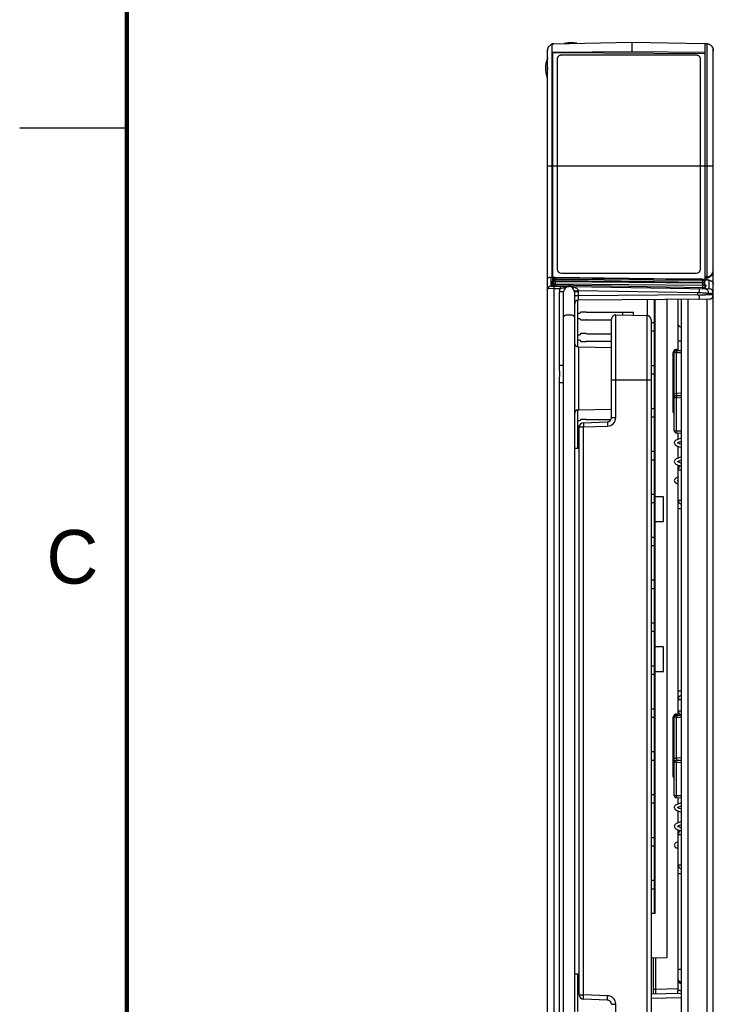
# Model space of a CAD drawing. Header units: inches. Extents: x 0 to 22, y 0 to 17.
# Tile 5 of 25: x 0 to 3.2, y 8.7 to 13.3. Entities that reach past the tile are written whole.
import ezdxf

# ---------------------------------------------------------------- set-up
doc = ezdxf.new("R2010")
doc.units = ezdxf.units.IN
doc.header["$LTSCALE"] = 1.21
doc.header["$MEASUREMENT"] = 0
doc.layers.get('0').update_dxf_attribs({"linetype": 'CONTINUOUS'})
doc.layers.add('06___PRT_ALL_SURFS', color=7, linetype='CONTINUOUS')
doc.styles.add('TEXTSTYLE_2', font='txt')

msp = doc.modelspace()

# ---------------------------------------------------------------- linework, layer by layer
at = {"color": 7, "linetype": 'CONTINUOUS'}
for p, q in [((2.4811, 13.1388), (2.4811, 12.0536)), ((2.8544, 13.1475), (2.4909, 13.1404)), ((2.8544, 13.1475), (2.8544, 13.1059)), ((3.1944, 13.1409), (2.8544, 13.1475)), ((3.1944, 13.1423), (3.1944, 12.0392)), ((3.1944, 13.1423), (3.2047, 13.1421)), ((3.2047, 13.1421), (3.2047, 12.056)), ((2.4614, 7.1669), (2.4614, 13.1112)), ((2.4864, 13.1025), (2.8544, 13.1059)), ((2.4864, 12.027), (2.4864, 13.1025)), ((3.1944, 13.0952), (2.4864, 13.0985)), ((3.1544, 13.0883), (2.5264, 13.0883)), ((2.8544, 13.1059), (3.1944, 13.1027)), ((3.2344, 8.0842), (3.2344, 13.1114)), ((2.5064, 13.0711), (2.5064, 12.0915)), ((3.1744, 12.0915), (3.1744, 13.0711)), ((2.4614, 12.5725), (3.2344, 12.5725)), ((2.5264, 12.0715), (3.1544, 12.0715)), ((2.4761, 12.0537), (2.4761, 12.0113)), ((2.4811, 12.0536), (2.4864, 12.0537)), ((2.4819, 12.0309), (2.4815, 12.0302)), ((2.4815, 12.0302), (2.4815, 12.022)), ((2.4857, 12.0328), (2.4851, 12.0321)), ((2.4968, 12.0513), (2.4864, 12.0515)), ((2.4901, 12.0332), (2.4864, 12.0332)), ((2.4864, 12.0258), (2.4864, 12.0242)), ((2.4937, 12.0328), (2.4965, 12.0331)), ((2.4944, 12.0512), (2.4965, 12.0514)), ((2.4965, 12.0514), (2.4965, 12.0511)), ((2.4965, 12.0511), (2.4965, 12.0431)), ((2.4965, 12.0511), (3.1845, 12.0437)), ((2.4965, 12.0413), (2.4965, 12.0431)), ((3.1845, 12.038), (2.4965, 12.0431)), ((2.4965, 12.0359), (2.4965, 12.0377)), ((2.4965, 12.0358), (2.4965, 12.0358)), ((2.4965, 12.0358), (2.4965, 12.0331)), ((3.1845, 12.0292), (2.4965, 12.0358)), ((2.4965, 12.0326), (3.1845, 12.0266)), ((2.4965, 12.0326), (2.4965, 12.0226)), ((3.1845, 12.0439), (3.1845, 12.0437)), ((3.1845, 12.038), (3.1845, 12.0437)), ((3.1845, 12.0362), (3.1845, 12.038)), ((3.1868, 12.0377), (3.1845, 12.038)), ((3.1845, 12.0292), (3.1845, 12.0293)), ((3.1845, 12.0274), (3.1845, 12.0292)), ((3.1845, 12.0274), (3.1873, 12.0269)), ((3.1845, 12.0266), (3.1845, 12.0166)), ((3.1944, 12.0281), (3.1886, 12.0281)), ((3.2148, 12.0388), (3.1928, 12.0392)), ((3.1944, 12.0558), (3.2047, 12.056)), ((3.1944, 12.0508), (3.2049, 12.051)), ((3.1944, 12.0182), (3.1944, 12.0339)), ((3.2049, 12.051), (3.2049, 12.056)), ((3.2049, 12.051), (3.2049, 12.039)), ((3.2148, 11.9988), (3.2148, 12.0388)), ((2.4624, 12.0018), (2.4668, 12.0017)), ((2.4668, 12.0017), (2.4909, 12.0014)), ((2.4761, 12.0113), (2.4864, 12.0115)), ((2.4819, 12.015), (2.4815, 12.0146)), ((2.4815, 12.0146), (2.4815, 12.012)), ((2.4815, 12.012), (2.4827, 12.0118)), ((2.483, 12.0153), (2.4819, 12.015)), ((2.4839, 12.0155), (2.483, 12.0153)), ((2.4844, 12.0157), (2.4838, 12.0153)), ((2.4856, 12.0143), (2.4864, 12.017)), ((2.4864, 12.0226), (2.4864, 12.0164)), ((2.4864, 12.0226), (2.4965, 12.0226)), ((2.4864, 12.0164), (2.4884, 12.0165)), ((2.4864, 12.0115), (3.2148, 11.9988)), ((2.4884, 12.0165), (2.4897, 12.0165)), ((2.4914, 12.0165), (2.4897, 12.0165)), ((2.4909, 12.0014), (2.4909, 8.0616)), ((2.4909, 12.0014), (2.5196, 12.0009)), ((2.4912, 12.0114), (2.491, 12.0064)), ((2.4965, 12.0163), (2.4914, 12.0165)), ((2.4965, 12.0163), (2.4964, 12.0113)), ((2.4965, 12.0226), (2.4965, 12.0163)), ((2.4965, 12.0226), (3.1845, 12.0166)), ((3.1845, 12.0043), (2.4965, 12.0163)), ((2.5168, 11.6418), (2.5168, 11.9852)), ((2.5364, 11.9852), (2.5168, 11.9852)), ((2.5199, 12.0109), (2.5196, 12.0009)), ((2.5364, 8.0778), (2.5364, 11.9852)), ((2.6059, 11.9894), (2.5863, 11.9876)), ((2.5864, 11.9852), (2.5864, 8.0778)), ((2.6061, 11.9852), (2.5864, 11.9852)), ((3.1607, 11.9798), (2.6059, 11.9894)), ((2.6061, 11.966), (2.6061, 11.9852)), ((3.1607, 11.9798), (3.1651, 11.9819)), ((3.1607, 11.9798), (3.1607, 11.9709)), ((3.1845, 12.0043), (3.1844, 11.9993)), ((3.1845, 12.0166), (3.1845, 12.0043)), ((3.1845, 12.0166), (3.1944, 12.0166)), ((3.1872, 12.0043), (3.1845, 12.0043)), ((3.1916, 12.0041), (3.1872, 12.0043)), ((3.1944, 12.0041), (3.1916, 12.0041)), ((3.1942, 12.0192), (3.1944, 12.0174)), ((3.1944, 12.0166), (3.1944, 12.0041)), ((3.197, 12.0024), (3.1987, 12.0021)), ((3.1993, 11.9998), (3.1975, 11.9996)), ((3.1979, 12.0001), (3.1993, 11.9998)), ((3.1987, 12.0021), (3.1993, 12.0017)), ((3.1993, 12.0162), (3.1993, 12.0105)), ((3.1993, 12.0017), (3.1993, 11.9998)), ((2.6061, 11.966), (2.5864, 11.966)), ((2.6004, 11.9448), (2.6004, 11.7298)), ((3.1607, 11.9709), (2.6061, 11.966)), ((3.2146, 11.9513), (2.6062, 11.946)), ((2.9252, 11.9488), (2.9252, 11.8749)), ((2.9587, 11.9491), (2.9587, 9.0868)), ((2.9626, 9.0868), (2.9626, 11.9491)), ((3.0184, 11.9496), (3.0184, 8.8824)), ((3.0704, 11.7119), (3.0704, 11.9501)), ((3.0844, 11.9502), (3.0844, 8.1128)), ((3.1149, 11.9505), (3.1149, 8.1126)), ((3.165, 11.9687), (3.1607, 11.9709)), ((3.2049, 11.9512), (3.2049, 8.1118)), ((3.2112, 11.9791), (3.2158, 11.979)), ((3.2164, 11.9712), (3.2113, 11.9712)), ((3.2158, 11.979), (3.2344, 11.9788)), ((3.2344, 11.9713), (3.2164, 11.9712)), ((2.6165, 11.891), (2.6165, 11.892)), ((2.6165, 11.892), (2.6397, 11.892)), ((2.6441, 11.89), (2.8618, 11.89)), ((2.8106, 11.89), (2.8106, 11.8769)), ((2.8618, 11.876), (2.8618, 11.89)), ((2.6004, 11.8851), (2.6106, 11.8851)), ((2.6106, 11.8595), (2.6004, 11.8595)), ((2.6165, 11.8526), (2.6165, 11.8536)), ((2.6397, 11.8526), (2.6165, 11.8526)), ((2.6441, 11.8546), (2.7594, 11.8546)), ((2.7594, 11.3991), (2.7594, 11.8574)), ((2.7798, 11.3991), (2.7798, 11.8774)), ((2.7798, 11.8774), (2.9248, 11.8749)), ((2.9248, 11.8749), (2.9248, 8.1882)), ((2.9444, 11.8549), (2.9444, 8.2082)), ((2.9444, 11.842), (2.9587, 11.842)), ((2.9626, 11.838), (2.9587, 11.842)), ((2.9444, 11.8026), (2.9587, 11.8026)), ((2.9626, 11.8065), (2.9587, 11.8026)), ((2.6004, 11.7851), (2.6106, 11.7851)), ((2.6106, 11.7595), (2.6004, 11.7595)), ((2.6165, 11.791), (2.6165, 11.792)), ((2.6165, 11.792), (2.6397, 11.792)), ((2.6165, 11.7526), (2.6165, 11.7536)), ((2.6397, 11.7526), (2.6165, 11.7526)), ((2.6441, 11.79), (2.7594, 11.79)), ((2.6441, 11.7546), (2.7594, 11.7546)), ((3.0704, 11.757), (3.0844, 11.757)), ((2.6061, 11.7282), (2.6061, 11.4348)), ((2.6061, 11.7282), (2.7594, 11.7255)), ((3.0622, 11.7168), (3.0704, 11.7169)), ((3.0622, 11.7118), (3.0844, 11.7122)), ((3.0622, 11.7118), (3.0622, 11.7018)), ((3.0475, 11.4253), (3.0475, 11.7018)), ((3.0622, 11.7018), (3.0475, 11.7018)), ((3.0524, 11.3373), (3.0524, 11.7018)), ((3.0622, 11.7018), (3.0844, 11.7022)), ((3.0622, 11.5118), (3.0622, 11.7018)), ((2.5364, 11.6418), (2.5168, 11.6418)), ((2.9444, 11.642), (2.9587, 11.642)), ((2.9626, 11.638), (2.9587, 11.642)), ((2.7594, 11.5745), (2.9444, 11.5745)), ((2.9444, 11.6026), (2.9587, 11.6026)), ((2.9626, 11.6065), (2.9587, 11.6026)), ((2.5168, 8.5018), (2.5168, 11.5612)), ((2.5364, 11.5612), (2.5168, 11.5612)), ((3.0524, 11.5118), (3.0622, 11.5118)), ((3.0622, 11.4918), (3.0524, 11.4918)), ((3.0844, 11.5122), (3.0622, 11.5118)), ((3.0622, 11.5118), (3.0622, 11.5018)), ((3.0622, 11.5018), (3.0844, 11.5022)), ((3.0622, 11.5018), (3.0622, 11.4918)), ((3.0622, 11.4918), (3.0844, 11.4922)), ((3.0622, 11.3373), (3.0622, 11.4918)), ((2.6004, 11.4332), (2.6004, 11.2565)), ((2.6061, 11.4348), (2.7594, 11.4375)), ((2.9444, 11.442), (2.9587, 11.442)), ((2.9626, 11.438), (2.9587, 11.442)), ((2.6004, 11.3851), (2.6106, 11.3851)), ((2.6165, 11.391), (2.6165, 11.392)), ((2.6165, 11.392), (2.6397, 11.392)), ((2.6441, 11.39), (2.7571, 11.39)), ((2.7594, 11.3991), (2.7798, 11.3991)), ((2.9444, 11.4026), (2.9587, 11.4026)), ((2.9626, 11.4065), (2.9587, 11.4026)), ((3.0524, 11.4253), (3.0475, 11.4253)), ((2.6101, 11.3595), (2.6004, 11.3595)), ((2.6094, 8.7078), (2.6094, 11.3552)), ((2.6094, 11.3552), (2.6298, 11.3552)), ((2.6287, 11.3752), (2.7401, 11.3791)), ((2.6298, 11.3552), (2.7411, 11.3591)), ((2.6298, 8.7078), (2.6298, 11.3552)), ((3.0524, 11.3373), (3.0622, 11.3373)), ((3.0622, 11.3373), (3.0844, 11.3369)), ((3.0622, 11.3373), (3.0622, 11.3273)), ((3.0622, 11.3273), (3.0844, 11.3269)), ((3.0704, 11.2981), (3.0704, 11.3271)), ((2.5864, 11.2565), (2.6094, 11.2565)), ((2.6004, 11.2851), (2.6094, 11.2851)), ((2.6094, 11.2595), (2.6004, 11.2595)), ((3.0704, 11.2805), (3.0704, 11.2833)), ((3.0704, 11.2101), (3.0704, 11.2651)), ((2.9444, 11.242), (2.9587, 11.242)), ((2.9444, 11.2026), (2.9587, 11.2026)), ((2.9626, 11.238), (2.9587, 11.242)), ((2.9626, 11.2065), (2.9587, 11.2026)), ((3.0704, 11.192), (3.0704, 11.1953)), ((3.0704, 10.0119), (3.0704, 11.1771)), ((3.0704, 11.1549), (3.0844, 11.1549)), ((3.0704, 11.1221), (3.0659, 11.1203)), ((3.0609, 11.0937), (3.0704, 11.0937)), ((2.9444, 11.042), (2.9587, 11.042)), ((2.9626, 11.038), (2.9587, 11.042)), ((3.0014, 11.0296), (2.9626, 11.0296)), ((3.0014, 10.915), (3.0014, 11.0296)), ((2.9444, 11.0026), (2.9587, 11.0026)), ((2.9626, 11.0065), (2.9587, 11.0026)), ((3.0704, 11.0144), (3.0844, 11.0144)), ((3.0704, 10.9744), (3.0844, 10.9744)), ((2.9626, 10.915), (3.0014, 10.915)), ((2.9444, 10.842), (2.9587, 10.842)), ((2.9626, 10.838), (2.9587, 10.842)), ((2.9444, 10.8026), (2.9587, 10.8026)), ((2.9626, 10.8065), (2.9587, 10.8026)), ((2.9444, 10.642), (2.9587, 10.642)), ((2.9444, 10.6026), (2.9587, 10.6026)), ((2.9626, 10.638), (2.9587, 10.642)), ((2.9626, 10.6065), (2.9587, 10.6026)), ((2.9444, 10.442), (2.9587, 10.442)), ((2.9626, 10.438), (2.9587, 10.442)), ((2.9444, 10.4026), (2.9587, 10.4026)), ((2.9626, 10.4065), (2.9587, 10.4026)), ((3.0014, 10.3296), (2.9626, 10.3296)), ((3.0014, 10.215), (3.0014, 10.3296)), ((2.9444, 10.242), (2.9587, 10.242)), ((2.9626, 10.238), (2.9587, 10.242)), ((2.9444, 10.2026), (2.9587, 10.2026)), ((2.9626, 10.2065), (2.9587, 10.2026)), ((2.9626, 10.215), (3.0014, 10.215)), ((3.0704, 10.1249), (3.0844, 10.1249)), ((3.0704, 10.0849), (3.0844, 10.0849)), ((2.9444, 10.042), (2.9587, 10.042)), ((2.9626, 10.038), (2.9587, 10.042)), ((2.9626, 10.0065), (2.9587, 10.0026)), ((3.0622, 10.0168), (3.0704, 10.0169)), ((3.0622, 10.0118), (3.0844, 10.0122)), ((3.0622, 10.0118), (3.0622, 10.0018)), ((3.0704, 10.0324), (3.0844, 10.0324)), ((2.9444, 10.0026), (2.9587, 10.0026)), ((3.0622, 10.0018), (3.0475, 10.0018)), ((3.0475, 9.7253), (3.0475, 10.0018)), ((3.0524, 9.6373), (3.0524, 10.0018)), ((3.0622, 10.0018), (3.0844, 10.0022)), ((3.0622, 9.8118), (3.0622, 10.0018)), ((2.9444, 9.842), (2.9587, 9.842)), ((2.9626, 9.838), (2.9587, 9.842)), ((2.9444, 9.8026), (2.9587, 9.8026)), ((2.9626, 9.8065), (2.9587, 9.8026)), ((3.0524, 9.8118), (3.0622, 9.8118)), ((3.0622, 9.7918), (3.0524, 9.7918)), ((3.0844, 9.8122), (3.0622, 9.8118)), ((3.0622, 9.8118), (3.0622, 9.8018)), ((3.0622, 9.8018), (3.0844, 9.8022)), ((3.0622, 9.8018), (3.0622, 9.7918)), ((3.0622, 9.7918), (3.0844, 9.7922)), ((3.0622, 9.6373), (3.0622, 9.7918)), ((3.0524, 9.7253), (3.0475, 9.7253)), ((2.9444, 9.642), (2.9587, 9.642)), ((2.9626, 9.638), (2.9587, 9.642)), ((2.9444, 9.6026), (2.9587, 9.6026)), ((2.9626, 9.6065), (2.9587, 9.6026)), ((3.0524, 9.6373), (3.0622, 9.6373)), ((3.0622, 9.6373), (3.0844, 9.6369)), ((3.0622, 9.6373), (3.0622, 9.6273)), ((3.0622, 9.6273), (3.0844, 9.6269)), ((3.0704, 9.5981), (3.0704, 9.6271)), ((3.0704, 9.5805), (3.0704, 9.5833)), ((3.0704, 9.5101), (3.0704, 9.5651)), ((3.0704, 9.492), (3.0704, 9.4953)), ((3.0704, 8.7334), (3.0704, 9.4771)), ((2.9444, 9.442), (2.9587, 9.442)), ((2.9626, 9.438), (2.9587, 9.442)), ((3.0704, 9.4221), (3.0659, 9.4203)), ((3.0704, 9.4549), (3.0844, 9.4549)), ((2.9444, 9.4026), (2.9587, 9.4026)), ((2.9626, 9.4065), (2.9587, 9.4026)), ((3.0609, 9.3937), (3.0704, 9.3937)), ((3.0704, 9.3144), (3.0844, 9.3144)), ((3.0704, 9.2744), (3.0844, 9.2744)), ((2.9444, 9.242), (2.9587, 9.242)), ((2.9626, 9.238), (2.9587, 9.242)), ((2.9444, 9.2026), (2.9587, 9.2026)), ((2.9626, 9.2065), (2.9587, 9.2026)), ((2.9626, 9.0868), (2.9444, 9.0868)), ((2.9446, 8.8811), (3.0184, 8.8824)), ((2.9544, 8.8813), (2.9544, 8.7135)), ((2.9642, 8.8814), (2.9642, 8.7337)), ((3.0704, 8.8282), (3.0844, 8.8282)), ((2.5864, 8.8065), (2.6094, 8.8065)), ((2.6004, 8.8065), (2.6004, 8.6298)), ((2.6004, 8.7719), (2.6094, 8.7719)), ((2.6094, 8.7645), (2.6004, 8.7644)), ((2.9642, 8.7337), (2.9544, 8.7337)), ((3.0704, 8.7355), (2.9642, 8.7337)), ((2.9642, 8.7337), (2.9642, 8.7137)), ((2.6094, 8.7078), (2.6298, 8.7078)), ((2.7401, 8.684), (2.6287, 8.6878)), ((2.7411, 8.7039), (2.6298, 8.7078)), ((2.9444, 8.6933), (3.0844, 8.6958)), ((2.9446, 8.7133), (3.0844, 8.7158)), ((2.7594, 8.664), (2.7798, 8.664)), ((2.7798, 8.1856), (2.7798, 8.664))]:
    msp.add_line(p, q, dxfattribs=at)
at = {"color": 2, "linetype": 'CONTINUOUS'}
msp.add_line((0, 12.75), (0.5, 12.75), dxfattribs=at)
at = {"color": 7, "linetype": 'CONTINUOUS', "const_width": 0.02}
msp.add_lwpolyline([(0.5, 16.5), (0.5, 0.5)], dxfattribs=at)
at = {"color": 7, "linetype": 'CONTINUOUS'}
for points in [[(3.1845, 12.0439), (2.9576, 12.0464), (2.4965, 12.0514)], [(3.1845, 12.0293), (2.9588, 12.0314), (2.4965, 12.0358)], [(3.1957, 12.0181), (3.1959, 12.018), (3.1951, 12.0189), (3.1949, 12.0194)], [(3.1972, 12.0023), (3.1973, 12.0023), (3.1965, 12.0027), (3.1951, 12.0042), (3.1951, 12.0043)], [(3.0844, 11.3029), (3.0796, 11.3015), (3.0717, 11.2987), (3.0652, 11.2959), (3.0602, 11.2932), (3.0564, 11.2903), (3.054, 11.2873)], [(3.054, 11.2873), (3.0531, 11.2854), (3.0525, 11.283), (3.0524, 11.2817)], [(3.0524, 11.2817), (3.0528, 11.279), (3.0544, 11.2754), (3.0569, 11.2726), (3.0602, 11.2701), (3.0644, 11.2678), (3.0696, 11.2655), (3.0762, 11.263), (3.0844, 11.2604)], [(3.0661, 11.2805), (3.067, 11.2813), (3.069, 11.2826), (3.0723, 11.2843), (3.0767, 11.2861), (3.0822, 11.288), (3.0844, 11.2887)], [(3.0844, 11.2746), (3.0823, 11.2752), (3.0768, 11.2772), (3.0723, 11.279), (3.069, 11.2807), (3.0675, 11.2817)], [(3.0844, 11.2149), (3.081, 11.2139), (3.0732, 11.2113), (3.0668, 11.2087), (3.0616, 11.2061), (3.0577, 11.2034), (3.0547, 11.2003), (3.0528, 11.1966), (3.0524, 11.1937)], [(3.0662, 11.1926), (3.0673, 11.1935), (3.0697, 11.195), (3.0736, 11.1968), (3.0787, 11.1988), (3.0844, 11.2008)], [(3.0524, 11.1937), (3.0528, 11.191), (3.0544, 11.1874), (3.057, 11.1845), (3.0603, 11.182), (3.0645, 11.1797), (3.0697, 11.1774), (3.0762, 11.175), (3.0823, 11.173)], [(3.0844, 11.1866), (3.0831, 11.187), (3.0771, 11.1891), (3.0723, 11.191), (3.0689, 11.1927), (3.0675, 11.1937)], [(3.0659, 11.1203), (3.0613, 11.1179), (3.0576, 11.1153), (3.0547, 11.1123), (3.0529, 11.1087), (3.0524, 11.1057)], [(3.0661, 11.1045), (3.0671, 11.1054), (3.0695, 11.1069), (3.0704, 11.1073)], [(3.0524, 11.1057), (3.0527, 11.1033), (3.054, 11.1001), (3.0561, 11.0974), (3.0588, 11.095), (3.0609, 11.0937)], [(3.0704, 11.104), (3.0683, 11.1051), (3.0675, 11.1057)], [(3.0844, 9.6029), (3.0796, 9.6015), (3.0717, 9.5987), (3.0652, 9.5959), (3.0602, 9.5932), (3.0564, 9.5903), (3.054, 9.5873)], [(3.054, 9.5873), (3.0531, 9.5854), (3.0525, 9.583), (3.0524, 9.5817)], [(3.0524, 9.5817), (3.0528, 9.579), (3.0544, 9.5754), (3.0569, 9.5726), (3.0602, 9.5701), (3.0644, 9.5678), (3.0696, 9.5655), (3.0762, 9.563), (3.0844, 9.5604)], [(3.0661, 9.5805), (3.067, 9.5813), (3.069, 9.5826), (3.0723, 9.5843), (3.0767, 9.5861), (3.0822, 9.588), (3.0844, 9.5887)], [(3.0844, 9.5746), (3.0823, 9.5752), (3.0768, 9.5772), (3.0723, 9.579), (3.069, 9.5807), (3.0675, 9.5817)], [(3.0844, 9.5149), (3.081, 9.5139), (3.0732, 9.5113), (3.0668, 9.5087), (3.0616, 9.5061), (3.0577, 9.5034), (3.0547, 9.5003), (3.0528, 9.4966), (3.0524, 9.4937)], [(3.0524, 9.4937), (3.0528, 9.491), (3.0544, 9.4874), (3.057, 9.4845), (3.0603, 9.482), (3.0645, 9.4797), (3.0697, 9.4774), (3.0762, 9.475), (3.0823, 9.473)], [(3.0662, 9.4926), (3.0673, 9.4935), (3.0697, 9.495), (3.0736, 9.4968), (3.0787, 9.4988), (3.0844, 9.5008)], [(3.0844, 9.4866), (3.0831, 9.487), (3.0771, 9.4891), (3.0723, 9.491), (3.0689, 9.4927), (3.0675, 9.4937)], [(3.0659, 9.4203), (3.0613, 9.4179), (3.0576, 9.4153), (3.0547, 9.4123), (3.0529, 9.4087), (3.0524, 9.4057)], [(3.0524, 9.4057), (3.0527, 9.4033), (3.054, 9.4001), (3.0561, 9.3974), (3.0588, 9.395), (3.0609, 9.3937)], [(3.0661, 9.4045), (3.0671, 9.4054), (3.0695, 9.4069), (3.0704, 9.4073)], [(3.0704, 9.404), (3.0683, 9.4051), (3.0675, 9.4057)]]:
    msp.add_lwpolyline(points, dxfattribs=at)
for centre, radius, start, end in [((2.4914, 13.1112), 0.03, 146.2582, 180), ((2.4914, 13.1112), 0.03, 91, 113.311), ((3.2044, 13.1114), 0.03, 0, 33.6416), ((2.5714, 13.0265), 0.1102, 176.7283, 183.2717), ((2.5264, 12.0915), 0.02, 180, 270), ((3.1544, 12.0915), 0.02, 270, 360), ((3.2044, 12.086), 0.03, 271, 360), ((2.4802, 12.1094), 0.0558, 265.7902, 268.3022), ((2.4803, 12.1119), 0.0584, 268.3001, 270.7255), ((2.496, 12.0332), 0.00959, 170.9826, 179.95), ((2.4964, 12.0226), 0.01, 89.5, 180), ((2.4963, 12.0332), 0.00991, 149.7216, 171.0502), ((2.4964, 12.0414), 0.00996, 119.3612, 150.201), ((2.4962, 12.0332), 0.00984, 135.5434, 149.5891), ((2.4963, 12.0259), 0.00993, 119.8499, 149.8161), ((2.4964, 12.0232), 0.00997, 119.1522, 149.9178), ((2.4963, 12.0331), 0.00998, 122.3499, 135.5471), ((2.4964, 12.0231), 0.00997, 111.6641, 119.0583), ((2.4965, 12.0229), 0.0102, 105.4232, 111.6755), ((1.9522, 12.0395), 0.5443, 359.8135, 0.1865), ((2.6362, 12.0344), 0.5483, 359.8152, 0.1848), ((2.1456, 12.0359), 1.0389, 359.6365, 359.8206), ((3.1844, 12.0166), 0.01, 0, 89.5), ((3.1844, 12.0173), 0.0101, 60.3446, 73.1774), ((3.1844, 12.0192), 0.0101, 59.9984, 70.1863), ((3.1844, 12.0192), 0.01, 60.4646, 70.3396), ((3.1844, 12.0193), 0.00996, 29.2407, 59.8845), ((3.1844, 12.0174), 0.00998, 44.6803, 60.2023), ((3.1845, 12.034), 0.00994, 29.8508, 59.4265), ((3.1846, 12.0281), 0.00975, 30.0724, 39.4042), ((3.2043, 12.0762), 0.0252, 271.3046, 272.9544), ((2.4764, 11.9963), 0.015, 91, 180), ((2.4814, 12.0164), 0.005, 270.9995, 360), ((2.4814, 12.0196), 0.00497, 300.4961, 330.274), ((2.4814, 12.0169), 0.00496, 300.5683, 311.7409), ((2.4893, 12.0469), 0.0267, 260.0938, 261.9337), ((2.4814, 12.017), 0.005, 311.7509, 327.6963), ((2.9851, 11.993), 0.4943, 178.4425, 179.0223), ((2.5618, 11.9852), 0.045, 159.5412, 179.9998), ((2.5614, 11.9852), 0.025, 0, 180), ((2.5612, 11.9852), 0.0449, 359.9936, 5.4014), ((3.1844, 12.0174), 0.00996, 29.7583, 44.6831), ((3.1994, 12.0041), 0.005, 180, 269.0001), ((3.1994, 12.0048), 0.00498, 207.9611, 239.4196), ((3.1994, 12.0067), 0.00497, 211.2188, 243.4754), ((3.1993, 12.0212), 0.00495, 221.0824, 239.9687), ((3.1994, 12.0049), 0.00506, 239.5502, 252.854), ((3.2144, 11.9788), 0.02, 0, 89), ((2.6064, 11.926), 0.02, 90.5, 180.0002), ((3.2144, 11.9713), 0.02, 270.5, 360), ((2.6106, 11.891), 0.00591, 270, 360), ((2.6441, 11.8959), 0.00591, 221.8103, 270), ((2.6106, 11.8536), 0.00591, 0, 90), ((2.6441, 11.8487), 0.00591, 90, 138.1897), ((2.7794, 11.8574), 0.02, 89, 180), ((2.9244, 11.8549), 0.02, 0, 89), ((2.6106, 11.791), 0.00591, 270, 360), ((2.6106, 11.7536), 0.00591, 0, 90), ((2.6441, 11.7959), 0.00591, 221.8103, 270), ((2.6441, 11.7487), 0.00591, 90, 138.1897), ((2.6064, 11.7482), 0.02, 180, 269), ((3.0625, 11.7018), 0.015, 106.6804, 179.996), ((3.0624, 11.7018), 0.01, 91, 180), ((3.0625, 11.7017), 0.0151, 91.0289, 106.653), ((3.0624, 11.4918), 0.01, 91, 180), ((2.6064, 11.4148), 0.02, 91, 180), ((2.6106, 11.391), 0.00591, 270, 360), ((2.6441, 11.3959), 0.00591, 221.8103, 270), ((2.7394, 11.3991), 0.02, 272.0114, 0.0424), ((2.7397, 11.3991), 0.04, 272.0038, 359.9961), ((3.0626, 11.4253), 0.0151, 180.0327, 195.87), ((3.0625, 11.4253), 0.015, 195.9036, 227.5585), ((2.6294, 11.3552), 0.02, 92, 180), ((3.0624, 11.3373), 0.01, 180, 269), ((3.0904, 11.1549), 0.02, 107.5579, 180), ((3.0904, 11.0144), 0.02, 180, 252.4421), ((3.0904, 10.0849), 0.02, 107.5579, 180.0005), ((3.0625, 10.0018), 0.015, 106.6804, 179.996), ((3.0624, 10.0018), 0.01, 91, 180), ((3.0625, 10.0017), 0.0151, 91.0289, 106.653), ((3.0904, 10.0324), 0.02, 180, 252.4421), ((3.0624, 9.7918), 0.01, 91, 180), ((3.0626, 9.7253), 0.0151, 180.0327, 195.87), ((3.0625, 9.7253), 0.015, 195.9036, 227.5585), ((3.0624, 9.6373), 0.01, 180, 269), ((3.0904, 9.4549), 0.02, 107.5579, 180), ((3.0904, 9.3144), 0.02, 180, 252.4421), ((3.0204, 8.7334), 0.05, 338.8517, 359.994), ((2.6294, 8.7078), 0.02, 180, 268), ((2.7394, 8.664), 0.02, 359.974, 88), ((2.7397, 8.664), 0.04, 0.0039, 87.9962)]:
    msp.add_arc(centre, radius, start, end, dxfattribs=at)
for points, knots in [([(2.4614, 13.1092), (2.4614, 13.1123), (2.4622, 13.1185), (2.4654, 13.1258), (2.4692, 13.1309), (2.4726, 13.1343), (2.4766, 13.137), (2.4796, 13.1383), (2.4811, 13.1388)], [0, 0, 0, 0, 0.245844, 0.49421, 0.620121, 0.746917, 0.874356, 1, 1, 1, 1]), ([(2.4909, 13.1404), (2.49, 13.1404), (2.4867, 13.1402), (2.4834, 13.1396), (2.4811, 13.1388)], [0, 0, 0, 0, 0.251849, 1, 1, 1, 1]), ([(3.2049, 13.1421), (3.2071, 13.1421), (3.2113, 13.1415), (3.2173, 13.1391), (3.2225, 13.1356), (3.2269, 13.1311), (3.2303, 13.126), (3.2327, 13.1205), (3.2341, 13.1147), (3.2344, 13.1107), (3.2344, 13.1087)], [0, 0, 0, 0, 0.130323, 0.259869, 0.387279, 0.51266, 0.636284, 0.758398, 0.879567, 1, 1, 1, 1]), ([(2.5264, 13.0883), (2.5251, 13.0883), (2.5231, 13.0881), (2.5206, 13.0876), (2.5187, 13.087), (2.517, 13.0863), (2.5153, 13.0854), (2.5137, 13.0844), (2.5118, 13.0829), (2.5101, 13.0812), (2.5087, 13.0792), (2.5079, 13.0777), (2.5072, 13.0761), (2.5066, 13.0739), (2.5064, 13.0722), (2.5064, 13.0711)], [0, 0, 0, 0, 0.133775, 0.200376, 0.266443, 0.331861, 0.396536, 0.460392, 0.523368, 0.646465, 0.706807, 0.766403, 0.825394, 0.883945, 1, 1, 1, 1]), ([(3.1744, 13.0711), (3.1744, 13.0722), (3.1742, 13.0739), (3.1736, 13.0761), (3.1729, 13.0777), (3.1721, 13.0792), (3.1707, 13.0812), (3.169, 13.0829), (3.1671, 13.0844), (3.1655, 13.0854), (3.1638, 13.0863), (3.1621, 13.087), (3.1602, 13.0876), (3.1577, 13.0881), (3.1557, 13.0883), (3.1544, 13.0883)], [0, 0, 0, 0, 0.116055, 0.174606, 0.233597, 0.293193, 0.353535, 0.476632, 0.539608, 0.603464, 0.668139, 0.733557, 0.799624, 0.866225, 1, 1, 1, 1]), ([(3.2219, 12.0575), (3.2235, 12.0589), (3.2257, 12.0611), (3.2281, 12.0645), (3.2302, 12.0678), (3.2322, 12.0723), (3.2332, 12.076), (3.2336, 12.0779)], [0, 0, 0, 0, 0.264274, 0.39185, 0.516879, 0.760977, 1, 1, 1, 1]), ([(2.4614, 12.0446), (2.4614, 12.0452), (2.4616, 12.0464), (2.4623, 12.0481), (2.4635, 12.0497), (2.4659, 12.0517), (2.4691, 12.0531), (2.4729, 12.0538), (2.4751, 12.0538), (2.4761, 12.0537)], [0, 0, 0, 0, 0.089627, 0.183992, 0.286682, 0.400668, 0.670501, 0.829178, 1, 1, 1, 1]), ([(2.4815, 12.0302), (2.4821, 12.0302), (2.483, 12.0304), (2.4838, 12.0307), (2.484, 12.0309)], [0, 0, 0, 0, 0.748909, 1, 1, 1, 1]), ([(2.4855, 12.0326), (2.4847, 12.0324), (2.4837, 12.032), (2.4825, 12.0314), (2.4821, 12.0311), (2.4819, 12.0309)], [0, 0, 0, 0, 0.596822, 0.822523, 1, 1, 1, 1]), ([(2.4864, 12.0414), (2.4864, 12.0422), (2.4866, 12.044), (2.4873, 12.0456), (2.4877, 12.0464)], [0, 0, 0, 0, 0.497909, 1, 1, 1, 1]), ([(2.4864, 12.0414), (2.4864, 12.0422), (2.4866, 12.0439), (2.4873, 12.0455), (2.4877, 12.0463)], [0, 0, 0, 0, 0.497527, 1, 1, 1, 1]), ([(2.4878, 12.0309), (2.4873, 12.0301), (2.4866, 12.0285), (2.4864, 12.0267), (2.4864, 12.0258)], [0, 0, 0, 0, 0.50206, 1, 1, 1, 1]), ([(2.4864, 12.0231), (2.4864, 12.024), (2.4866, 12.0258), (2.4873, 12.0274), (2.4878, 12.0281)], [0, 0, 0, 0, 0.498299, 1, 1, 1, 1]), ([(2.4877, 12.0463), (2.4882, 12.047), (2.4893, 12.0484), (2.4921, 12.0505), (2.4948, 12.0512), (2.4965, 12.0511)], [0, 0, 0, 0, 0.249162, 0.499848, 1, 1, 1, 1]), ([(2.4915, 12.0345), (2.4908, 12.0341), (2.4893, 12.033), (2.4882, 12.0316), (2.4877, 12.0308)], [0, 0, 0, 0, 0.500245, 1, 1, 1, 1]), ([(2.4965, 12.0431), (2.4955, 12.0431), (2.4936, 12.0428), (2.4918, 12.042), (2.491, 12.0415)], [0, 0, 0, 0, 0.499082, 1, 1, 1, 1]), ([(2.4965, 12.0358), (2.4956, 12.0358), (2.4938, 12.0356), (2.4922, 12.0349), (2.4914, 12.0345)], [0, 0, 0, 0, 0.497953, 1, 1, 1, 1]), ([(2.4965, 12.0358), (2.4956, 12.0358), (2.4939, 12.0356), (2.4923, 12.0349), (2.4915, 12.0345)], [0, 0, 0, 0, 0.498471, 1, 1, 1, 1]), ([(3.1845, 12.0439), (3.1854, 12.0439), (3.1871, 12.0437), (3.1888, 12.043), (3.1895, 12.0425)], [0, 0, 0, 0, 0.498132, 1, 1, 1, 1]), ([(3.1845, 12.0437), (3.1858, 12.0437), (3.1875, 12.0434), (3.189, 12.0426), (3.1894, 12.0424)], [0, 0, 0, 0, 0.748812, 1, 1, 1, 1]), ([(3.1878, 12.0287), (3.1875, 12.0288), (3.1865, 12.0291), (3.1853, 12.0293), (3.1845, 12.0293)], [0, 0, 0, 0, 0.251808, 1, 1, 1, 1]), ([(3.1878, 12.0286), (3.1875, 12.0287), (3.1865, 12.0291), (3.1853, 12.0292), (3.1845, 12.0292)], [0, 0, 0, 0, 0.251572, 1, 1, 1, 1]), ([(3.1922, 12.0343), (3.1915, 12.0352), (3.1898, 12.0366), (3.1878, 12.0375), (3.1868, 12.0377)], [0, 0, 0, 0, 0.498357, 1, 1, 1, 1]), ([(3.1894, 12.0424), (3.1901, 12.042), (3.1915, 12.0409), (3.1926, 12.0395), (3.1931, 12.0388)], [0, 0, 0, 0, 0.501423, 1, 1, 1, 1]), ([(3.1931, 12.0242), (3.1926, 12.025), (3.1916, 12.0264), (3.1901, 12.0275), (3.1894, 12.0279)], [0, 0, 0, 0, 0.499807, 1, 1, 1, 1]), ([(3.1931, 12.0389), (3.1935, 12.0382), (3.1942, 12.0365), (3.1944, 12.0348), (3.1944, 12.0339)], [0, 0, 0, 0, 0.501925, 1, 1, 1, 1]), ([(3.1931, 12.0388), (3.1935, 12.0381), (3.1942, 12.0365), (3.1944, 12.0348), (3.1944, 12.0339)], [0, 0, 0, 0, 0.502357, 1, 1, 1, 1]), ([(3.1944, 12.0281), (3.1944, 12.029), (3.1942, 12.0307), (3.1935, 12.0323), (3.1931, 12.033)], [0, 0, 0, 0, 0.497892, 1, 1, 1, 1]), ([(3.2056, 12.051), (3.2072, 12.0511), (3.2102, 12.0515), (3.2146, 12.0529), (3.2185, 12.0549), (3.2208, 12.0566), (3.2219, 12.0575)], [0, 0, 0, 0, 0.262153, 0.518339, 0.7639, 1, 1, 1, 1]), ([(3.2148, 12.0388), (3.216, 12.0388), (3.2186, 12.0385), (3.2224, 12.0373), (3.2258, 12.0354), (3.2288, 12.0329), (3.2312, 12.0298), (3.2336, 12.0253), (3.2344, 12.0214), (3.2344, 12.0188)], [0, 0, 0, 0, 0.125304, 0.251468, 0.377347, 0.502599, 0.627572, 0.752547, 1, 1, 1, 1]), ([(2.4815, 12.022), (2.4821, 12.022), (2.483, 12.0222), (2.4838, 12.0226), (2.484, 12.0227)], [0, 0, 0, 0, 0.748607, 1, 1, 1, 1]), ([(2.4815, 12.022), (2.4815, 12.0219), (2.4815, 12.0218), (2.4817, 12.0216), (2.482, 12.0214), (2.4823, 12.0212), (2.4828, 12.021), (2.4836, 12.0208), (2.4843, 12.0207), (2.4847, 12.0206)], [0, 0, 0, 0, 0.057068, 0.125591, 0.213086, 0.322988, 0.456632, 0.614299, 1, 1, 1, 1]), ([(2.4815, 12.0146), (2.4821, 12.0146), (2.483, 12.0148), (2.4838, 12.0152), (2.484, 12.0153)], [0, 0, 0, 0, 0.748333, 1, 1, 1, 1]), ([(2.4815, 12.012), (2.4821, 12.012), (2.483, 12.0122), (2.4838, 12.0125), (2.484, 12.0127)], [0, 0, 0, 0, 0.748233, 1, 1, 1, 1]), ([(2.484, 12.0227), (2.4843, 12.0229), (2.485, 12.0235), (2.4855, 12.0241), (2.4857, 12.0245)], [0, 0, 0, 0, 0.500856, 1, 1, 1, 1]), ([(2.4881, 12.0122), (2.4878, 12.012), (2.4873, 12.0116), (2.4867, 12.0115), (2.4864, 12.0115)], [0, 0, 0, 0, 0.518229, 1, 1, 1, 1]), ([(2.4893, 12.014), (2.4892, 12.0138), (2.4889, 12.0132), (2.4885, 12.0125), (2.4881, 12.0122)], [0, 0, 0, 0, 0.270135, 1, 1, 1, 1]), ([(2.4897, 12.0165), (2.4897, 12.0163), (2.4897, 12.0155), (2.4895, 12.0146), (2.4893, 12.014)], [0, 0, 0, 0, 0.254633, 1, 1, 1, 1]), ([(2.5196, 12.0009), (2.5216, 12.0012), (2.5255, 12.0018), (2.5311, 12.003), (2.5364, 12.0045), (2.5415, 12.0062), (2.5464, 12.0078), (2.5515, 12.0092), (2.5566, 12.0101), (2.5601, 12.0102), (2.5618, 12.0102)], [0, 0, 0, 0, 0.138737, 0.271725, 0.398034, 0.519809, 0.639717, 0.759438, 0.879558, 1, 1, 1, 1]), ([(2.591, 12.0042), (2.5887, 12.0052), (2.584, 12.007), (2.5743, 12.0094), (2.5668, 12.0101), (2.5618, 12.0102)], [0, 0, 0, 0, 0.252093, 0.50236, 1, 1, 1, 1]), ([(2.6059, 11.9894), (2.6057, 11.9904), (2.6051, 11.9921), (2.6037, 11.9946), (2.602, 11.9967), (2.5994, 11.9992), (2.5957, 12.0018), (2.5926, 12.0034), (2.591, 12.0042)], [0, 0, 0, 0, 0.130064, 0.258739, 0.385602, 0.510784, 0.757095, 1, 1, 1, 1]), ([(3.1651, 11.9819), (3.1663, 11.9825), (3.1683, 11.9842), (3.1701, 11.9876), (3.1708, 11.9909), (3.1707, 11.9939), (3.1703, 11.9961), (3.1697, 11.9974), (3.1691, 11.9982), (3.1685, 11.9989), (3.1679, 11.9993), (3.1671, 11.9996), (3.1666, 11.9996), (3.1663, 11.9996)], [0, 0, 0, 0, 0.179233, 0.35195, 0.509906, 0.64712, 0.760919, 0.80927, 0.85257, 0.891694, 0.928025, 0.963475, 1, 1, 1, 1]), ([(3.1651, 11.9819), (3.1693, 11.9818), (3.1776, 11.9813), (3.1878, 11.9807), (3.1956, 11.9801), (3.201, 11.9797), (3.2054, 11.9794), (3.2088, 11.9792), (3.2104, 11.9791), (3.2112, 11.9791)], [0, 0, 0, 0, 0.275025, 0.538415, 0.663325, 0.78248, 0.894997, 0.948497, 1, 1, 1, 1]), ([(3.1944, 12.0193), (3.1944, 12.0201), (3.1942, 12.0219), (3.1935, 12.0235), (3.1931, 12.0242)], [0, 0, 0, 0, 0.498245, 1, 1, 1, 1]), ([(3.1951, 12.013), (3.1953, 12.0126), (3.1958, 12.0119), (3.1965, 12.0114), (3.1969, 12.0112)], [0, 0, 0, 0, 0.499091, 1, 1, 1, 1]), ([(3.1955, 12.0185), (3.1962, 12.0183), (3.1971, 12.018), (3.1982, 12.0175), (3.1986, 12.0173), (3.1987, 12.0171)], [0, 0, 0, 0, 0.584951, 0.813913, 1, 1, 1, 1]), ([(3.1969, 12.0169), (3.197, 12.0168), (3.1978, 12.0164), (3.1987, 12.0162), (3.1993, 12.0162)], [0, 0, 0, 0, 0.251159, 1, 1, 1, 1]), ([(3.1969, 12.0112), (3.197, 12.0111), (3.1978, 12.0107), (3.1987, 12.0105), (3.1993, 12.0105)], [0, 0, 0, 0, 0.251368, 1, 1, 1, 1]), ([(3.1993, 12.0105), (3.1993, 12.0102), (3.1989, 12.0099), (3.1985, 12.0097), (3.1979, 12.0095), (3.1975, 12.0093), (3.1972, 12.0093)], [0, 0, 0, 0, 0.334066, 0.46694, 0.622139, 1, 1, 1, 1]), ([(3.1972, 12.0022), (3.1973, 12.0022), (3.198, 12.0019), (3.1988, 12.0017), (3.1993, 12.0017)], [0, 0, 0, 0, 0.251706, 1, 1, 1, 1]), ([(3.1977, 11.9991), (3.1986, 11.9991), (3.2004, 11.9988), (3.203, 11.9976), (3.2054, 11.9957), (3.2082, 11.9922), (3.2101, 11.9878), (3.211, 11.983), (3.2112, 11.9804), (3.2112, 11.9791)], [0, 0, 0, 0, 0.101707, 0.208117, 0.321404, 0.443024, 0.71059, 0.854355, 1, 1, 1, 1]), ([(3.1987, 12.0171), (3.1989, 12.017), (3.1992, 12.0167), (3.1993, 12.0164), (3.1993, 12.0162)], [0, 0, 0, 0, 0.570678, 1, 1, 1, 1]), ([(2.6062, 11.946), (2.6062, 11.946), (2.6062, 11.9461), (2.6062, 11.9461), (2.6062, 11.9463), (2.6062, 11.9464), (2.6061, 11.9466), (2.6061, 11.947), (2.6061, 11.9476), (2.6061, 11.9485), (2.6061, 11.9495), (2.606, 11.9506), (2.606, 11.9519), (2.606, 11.9534), (2.606, 11.9555), (2.606, 11.9585), (2.606, 11.9622), (2.606, 11.9647), (2.6061, 11.966)], [0, 0, 0, 0, 0.001466, 0.005168, 0.011222, 0.01963, 0.030382, 0.043462, 0.076515, 0.11845, 0.168848, 0.227276, 0.293162, 0.365826, 0.444582, 0.617375, 0.805126, 1, 1, 1, 1]), ([(3.2113, 11.9712), (3.2105, 11.9712), (3.2088, 11.9711), (3.2064, 11.971), (3.2038, 11.9708), (3.2003, 11.9706), (3.1956, 11.9703), (3.1899, 11.9699), (3.1839, 11.9696), (3.1756, 11.9691), (3.1693, 11.9688), (3.165, 11.9687)], [0, 0, 0, 0, 0.051442, 0.10489, 0.160221, 0.217333, 0.336454, 0.461367, 0.59115, 0.724841, 1, 1, 1, 1]), ([(3.1661, 11.9509), (3.1663, 11.9509), (3.1668, 11.951), (3.1676, 11.9512), (3.1683, 11.9517), (3.1689, 11.9523), (3.1694, 11.9531), (3.17, 11.9545), (3.1705, 11.9566), (3.1706, 11.959), (3.1703, 11.9612), (3.1699, 11.9629), (3.1691, 11.9646), (3.1681, 11.9662), (3.1667, 11.9676), (3.1656, 11.9684), (3.165, 11.9687)], [0, 0, 0, 0, 0.036527, 0.07207, 0.108469, 0.14755, 0.190809, 0.239077, 0.352432, 0.489087, 0.56575, 0.647236, 0.732143, 0.820109, 0.910121, 1, 1, 1, 1]), ([(2.5864, 11.8688), (2.5864, 11.8691), (2.5863, 11.8696), (2.5859, 11.8705), (2.5853, 11.8712), (2.5841, 11.8723), (2.582, 11.8736), (2.5789, 11.8748), (2.5752, 11.8758), (2.5709, 11.8765), (2.5662, 11.8769), (2.5614, 11.8771), (2.5566, 11.8769), (2.5519, 11.8765), (2.5477, 11.8758), (2.5439, 11.8748), (2.5408, 11.8736), (2.5387, 11.8723), (2.5375, 11.8712), (2.5369, 11.8705), (2.5365, 11.8696), (2.5364, 11.8691), (2.5364, 11.8688)], [0, 0, 0, 0, 0.014634, 0.030432, 0.048195, 0.068441, 0.117346, 0.177663, 0.248294, 0.327319, 0.412149, 0.5, 0.587851, 0.672681, 0.751706, 0.822337, 0.882654, 0.931559, 0.951805, 0.969568, 0.985366, 1, 1, 1, 1]), ([(3.0704, 11.8331), (3.0704, 11.8324), (3.0706, 11.8311), (3.0713, 11.8291), (3.0726, 11.8272), (3.0749, 11.8249), (3.0788, 11.8225), (3.0824, 11.8214), (3.0843, 11.821)], [0, 0, 0, 0, 0.100975, 0.205952, 0.317395, 0.437075, 0.702646, 1, 1, 1, 1]), ([(2.5168, 11.5612), (2.5168, 11.5646), (2.517, 11.5713), (2.5176, 11.5814), (2.5181, 11.5914), (2.5183, 11.6015), (2.5181, 11.6116), (2.5174, 11.625), (2.5168, 11.6351), (2.5168, 11.6418)], [0, 0, 0, 0, 0.125005, 0.25001, 0.375014, 0.500015, 0.625016, 0.75002, 1, 1, 1, 1]), ([(2.6287, 11.3752), (2.6287, 11.3752), (2.6287, 11.3752), (2.6287, 11.3752), (2.6287, 11.3751), (2.6288, 11.375), (2.6288, 11.3748), (2.6288, 11.3746), (2.6288, 11.3743), (2.6289, 11.374), (2.6289, 11.3735), (2.629, 11.3728), (2.629, 11.3718), (2.6291, 11.3706), (2.6292, 11.3693), (2.6292, 11.3678), (2.6293, 11.3663), (2.6294, 11.3646), (2.6295, 11.3622), (2.6296, 11.3591), (2.6297, 11.3565), (2.6298, 11.3552)], [0, 0, 0, 0, 0.000523, 0.001525, 0.005243, 0.011312, 0.019735, 0.030503, 0.043599, 0.059007, 0.076686, 0.118649, 0.169073, 0.227525, 0.293422, 0.366087, 0.444833, 0.528928, 0.617576, 0.805242, 1, 1, 1, 1]), ([(2.7401, 11.3791), (2.7401, 11.3791), (2.7401, 11.3791), (2.7401, 11.379), (2.7401, 11.379), (2.7402, 11.3789), (2.7402, 11.3787), (2.7402, 11.3785), (2.7402, 11.3782), (2.7403, 11.3779), (2.7403, 11.3774), (2.7404, 11.3767), (2.7404, 11.3757), (2.7405, 11.3745), (2.7406, 11.3732), (2.7406, 11.3717), (2.7407, 11.3702), (2.7408, 11.3685), (2.7409, 11.3661), (2.741, 11.3629), (2.7411, 11.3604), (2.7411, 11.3591)], [0, 0, 0, 0, 0.000523, 0.001528, 0.005257, 0.01134, 0.019775, 0.030547, 0.043638, 0.059026, 0.076689, 0.118694, 0.169176, 0.227595, 0.29341, 0.366047, 0.444794, 0.528905, 0.617633, 0.805485, 1, 1, 1, 1]), ([(3.0704, 8.7795), (3.0704, 8.7787), (3.0707, 8.777), (3.0715, 8.7755), (3.072, 8.7748)], [0, 0, 0, 0, 0.484112, 1, 1, 1, 1]), ([(3.0704, 8.7734), (3.0704, 8.7727), (3.0706, 8.7714), (3.0713, 8.7695), (3.0726, 8.7677), (3.0749, 8.7655), (3.0788, 8.7632), (3.0824, 8.7621), (3.0843, 8.7618)], [0, 0, 0, 0, 0.098674, 0.201744, 0.311973, 0.431267, 0.698487, 1, 1, 1, 1]), ([(3.072, 8.7748), (3.0725, 8.774), (3.0741, 8.7723), (3.0769, 8.7704), (3.0804, 8.7689), (3.083, 8.7682), (3.0843, 8.7679)], [0, 0, 0, 0, 0.214697, 0.454041, 0.71726, 1, 1, 1, 1]), ([(3.0704, 8.7334), (3.0704, 8.7333), (3.0704, 8.733), (3.0706, 8.7325), (3.071, 8.7321), (3.0716, 8.7315), (3.0727, 8.7308), (3.0744, 8.7301), (3.0764, 8.7294), (3.0788, 8.7289), (3.0815, 8.7285), (3.0834, 8.7282), (3.0843, 8.7282)], [0, 0, 0, 0, 0.028001, 0.058117, 0.09189, 0.130357, 0.223547, 0.339743, 0.477979, 0.636231, 0.811409, 1, 1, 1, 1]), ([(2.6287, 8.6878), (2.6287, 8.6878), (2.6287, 8.6879), (2.6287, 8.6879), (2.6287, 8.688), (2.6288, 8.6881), (2.6288, 8.6882), (2.6288, 8.6885), (2.6288, 8.6887), (2.6289, 8.689), (2.6289, 8.6895), (2.629, 8.6903), (2.629, 8.6913), (2.6291, 8.6924), (2.6292, 8.6937), (2.6292, 8.6952), (2.6293, 8.6968), (2.6294, 8.6984), (2.6295, 8.7008), (2.6296, 8.704), (2.6297, 8.7065), (2.6298, 8.7078)], [0, 0, 0, 0, 0.000523, 0.001525, 0.005243, 0.011312, 0.019735, 0.030503, 0.043599, 0.059007, 0.076686, 0.118649, 0.169073, 0.227525, 0.293422, 0.366087, 0.444833, 0.528928, 0.617576, 0.805242, 1, 1, 1, 1]), ([(2.7401, 8.684), (2.7401, 8.684), (2.7401, 8.684), (2.7401, 8.684), (2.7401, 8.6841), (2.7402, 8.6842), (2.7402, 8.6844), (2.7402, 8.6846), (2.7402, 8.6848), (2.7403, 8.6851), (2.7403, 8.6856), (2.7404, 8.6864), (2.7404, 8.6874), (2.7405, 8.6885), (2.7406, 8.6898), (2.7406, 8.6913), (2.7407, 8.6929), (2.7408, 8.6945), (2.7409, 8.697), (2.741, 8.7001), (2.7411, 8.7026), (2.7411, 8.7039)], [0, 0, 0, 0, 0.000523, 0.001528, 0.005257, 0.01134, 0.019775, 0.030547, 0.043638, 0.059026, 0.076689, 0.118694, 0.169176, 0.227595, 0.29341, 0.366047, 0.444794, 0.528905, 0.617633, 0.805485, 1, 1, 1, 1])]:
    msp.add_open_spline(points, degree=3, knots=knots, dxfattribs=at)
for points in [[(2.4915, 12.0501), (2.4924, 12.0506), (2.4934, 12.051), (2.4944, 12.0512)], [(3.1931, 12.0223), (3.1936, 12.0214), (3.194, 12.0203), (3.1942, 12.0192)]]:
    msp.add_open_spline(points, degree=3, dxfattribs=at)
at = {"layer": '06___PRT_ALL_SURFS', "color": 7, "linetype": 'CONTINUOUS'}
for centre, radius, start, end in [((2.5718, 13.0266), 0.1199, 103.5575, 105.7148), ((2.5718, 13.0266), 0.1199, 79.1185, 103.581), ((2.5718, 13.0262), 0.1204, 77.7188, 79.1369), ((2.5723, 13.0264), 0.1204, 158.203, 179.9672), ((2.5718, 13.0265), 0.1199, 155.574, 158.1609)]:
    msp.add_arc(centre, radius, start, end, dxfattribs=at)
msp.add_open_spline([(2.4519, 13.0265), (2.4519, 13.0189), (2.453, 13.0075), (2.4566, 12.9926), (2.4591, 12.9854), (2.4605, 12.9819)], degree=3, knots=[0, 0, 0, 0, 0.499231, 0.749689, 1, 1, 1, 1], dxfattribs=at)

# ---------------------------------------------------------------- texts
at = {"color": 2, "linetype": 'CONTINUOUS', "insert": (0.125, 10.875), "char_height": 0.25, "width": 0.25, "attachment_point": 1, "line_spacing_factor": 0.9, "style": 'TEXTSTYLE_2'}
msp.add_mtext('C', dxfattribs=at)

doc.saveas('drawing.dxf')
